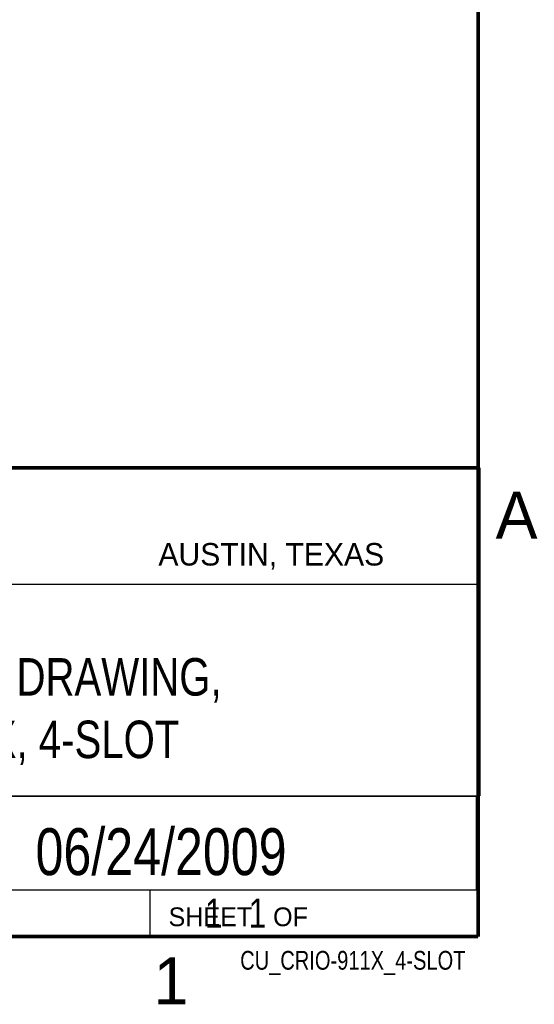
# Model space of a CAD drawing. Header units: inches. Extents: x 0 to 34, y 0 to 22.
# Tile 63 of 80: x 31.1 to 33.8, y 0.1 to 5.4. Entities that reach past the tile are written whole.
import ezdxf
from ezdxf.enums import TextEntityAlignment as Align

# ---------------------------------------------------------------- set-up
doc = ezdxf.new("R2010")
doc.units = ezdxf.units.IN
doc.header["$LTSCALE"] = 1.87
doc.header["$MEASUREMENT"] = 0
doc.layers.get('0').update_dxf_attribs({"linetype": 'CONTINUOUS'})
doc.styles.get("Standard").update_dxf_attribs({"font": 'txt', "width": 0.8})

msp = doc.modelspace()

# ---------------------------------------------------------------- linework, layer by layer
at = {"color": 2, "linetype": 'CONTINUOUS'}
for p, q in [((28.3793, 3.0003), (33.5093, 3.0003)), ((33.5093, 3.0003), (33.5093, 1.2503)), ((28.7231, 2.38), (33.5, 2.38)), ((28.3793, 1.2503), (33.5093, 1.2503)), ((30.13, 1.2499), (33.49, 1.2499)), ((33.49, 1.2499), (33.49, 0.7499)), ((28.38, 0.75), (33.5, 0.75)), ((30.13, 0.7499), (33.49, 0.7499)), ((31.75, 0.75), (33.5, 0.75)), ((31.75, 0.75), (31.75, 0.5)), ((33.5, 0.75), (33.5, 0.5)), ((31.75, 0.5), (33.5, 0.5)), ((32.4953, 0.5017), (33.4953, 0.5017)), ((32.4953, 0.5017), (32.4953, 0.5012)), ((32.4953, 0.5012), (33.4953, 0.5012)), ((33.4953, 0.5017), (33.4953, 0.5012))]:
    msp.add_line(p, q, dxfattribs=at)
at = {"color": 7, "linetype": 'CONTINUOUS', "const_width": 0.02}
for points in [[(33.5, 0.5), (33.5, 21.5)], [(25.58, 3), (33.5, 3)], [(0.5, 0.5), (33.5, 0.5)]]:
    msp.add_lwpolyline(points, dxfattribs=at)

# ---------------------------------------------------------------- texts
at = {"color": 2, "linetype": 'CONTINUOUS'}
for s, height, p in [('A', 0.25, (33.5939, 2.6228)), ('AUSTIN, TEXAS', 0.12, (31.7957, 2.479)), ('SHEET   OF', 0.1, (31.8499, 0.5557)), ('1', 0.25, (31.7706, 0.139))]:
    msp.add_text(s, height=height, dxfattribs=at).set_placement(p)
at = {"color": 7, "linetype": 'CONTINUOUS', "width": 0.8}
msp.add_text('06/24/2009', height=0.25, dxfattribs=at).set_placement((31.81, 0.828), align=Align.CENTER)
at = {"color": 2, "linetype": 'CONTINUOUS', "width": 0.8}
msp.add_text('CU_CRIO-911X_4-SLOT', height=0.1, dxfattribs=at).set_placement((33.4328, 0.3236), align=Align.RIGHT)
at = {"color": 7, "linetype": 'CONTINUOUS'}
for s, insert, char_height, width, attachment_point in [('CUSTOMER DRAWING,\\PcRIO-911X, 4-SLOT', (30.9443, 1.9853), 0.2, 2.72, 2), ('     1   1', (31.8125, 0.7031), 0.15625, 1.25, 1)]:
    msp.add_mtext(s, dxfattribs=dict(at, insert=insert, char_height=char_height, width=width, attachment_point=attachment_point))

doc.saveas('drawing.dxf')
